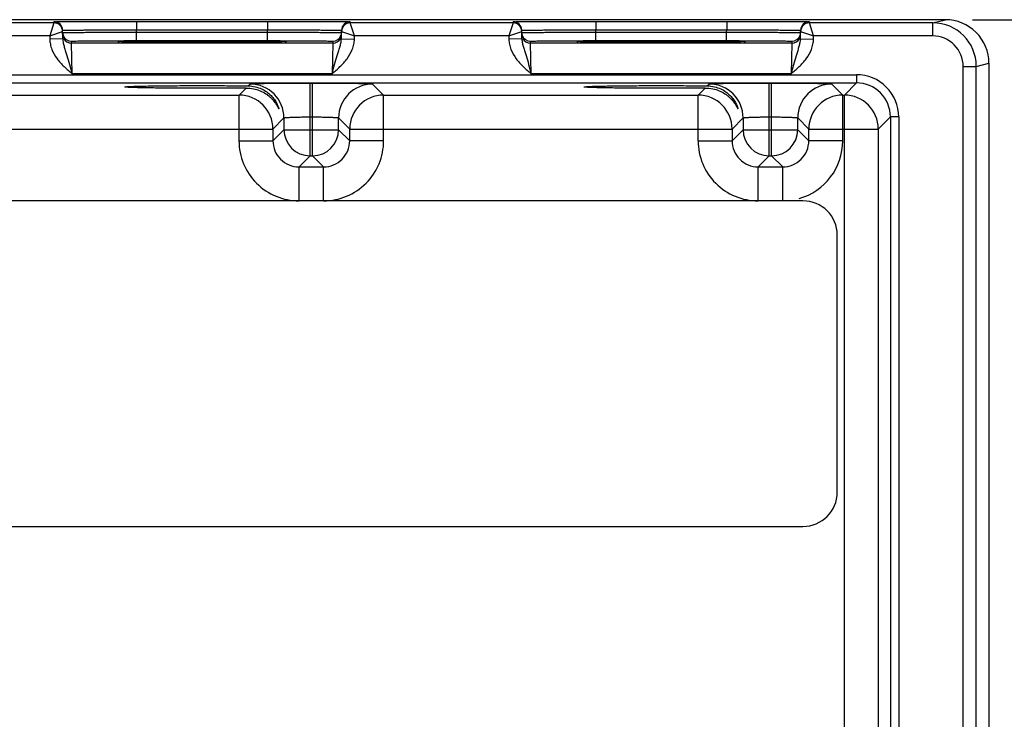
# Model space of a CAD drawing. Header units: inches. Extents: x 0 to 34, y 0 to 22.
# Tile 119 of 133: x 22.1 to 24.4, y 18.1 to 19.7. Entities that reach past the tile are written whole.
import ezdxf

# ---------------------------------------------------------------- set-up
doc = ezdxf.new("R2010")
doc.units = ezdxf.units.IN
doc.header["$LTSCALE"] = 1.87
doc.header["$MEASUREMENT"] = 0
doc.layers.get('0').update_dxf_attribs({"linetype": 'CONTINUOUS'})
doc.layers.add('DIMENSIONS', color=7, linetype='CONTINUOUS')
doc.styles.get("Standard").update_dxf_attribs({"font": 'txt', "width": 0.8})
doc.dimstyles.new('DIMSTYLE_2', dxfattribs={"dimtxt": 0.125, "dimasz": 0.18, "dimexe": 0.125, "dimexo": 0.0625, "dimgap": 0.0625, "dimtad": 0, "dimtih": 1, "dimtoh": 1, "dimzin": 4, "dimdsep": 46, "dimtxsty": 'STANDARD', "dimblk": '_FILLED', "dimblk1": '_FILLED', "dimblk2": '_FILLED', "dimcen": 0.09, "dimadec": 0, "dimazin": 0, "dimtp": 0.01, "dimtm": 0.01, "dimtfac": 1, "dimtofl": 0, "dimtmove": 0, "dimatfit": 3, "dimldrblk": '_FILLED', "dimfxl": 1, "dimtolj": 1, "dimtzin": 4, "dimarcsym": 0})

# ---------------------------------------------------------------- blocks, each defined once
blk = doc.blocks.new('_FILLED')
at = {"color": 0, "linetype": 'BYBLOCK'}
blk.add_solid([(0, 0), (-1, 0.174), (-1, -0.174)], dxfattribs=at)
blk = doc.blocks.new('*D3')
at = {"layer": 'DIMENSIONS', "color": 2, "linetype": 'CONTINUOUS'}
for p, q in [((24.3053, 19.7475), (25.2178, 19.7475)), ((25.0928, 19.7475), (25.0928, 18.2318)), ((25.0928, 16.2785), (25.0928, 17.9818)), ((24.3053, 16.2785), (25.2178, 16.2785))]:
    blk.add_line(p, q, dxfattribs=at)
at = {"layer": 'DIMENSIONS', "color": 2, "linetype": 'CONTINUOUS', "xscale": 0.18, "yscale": 0.18, "zscale": 0.18}
for p, rotation in [((25.0928, 19.7475), 90), ((25.0928, 16.2785), 270)]:
    blk.add_blockref('_FILLED', p, dxfattribs=dict(at, rotation=rotation))
at = {"layer": 'DIMENSIONS', "color": 2, "linetype": 'CONTINUOUS', "insert": (25.0928, 18.1693), "char_height": 0.125, "width": 1.125, "attachment_point": 2, "line_spacing_factor": 0.9}
blk.add_mtext('3.47{\\Ftxt.shx;\\W1.000000;\\H0.125000; }[88.1]', dxfattribs=at)

msp = doc.modelspace()

# ---------------------------------------------------------------- linework, layer by layer
at = {"color": 7, "linetype": 'CONTINUOUS'}
for p, q in [((24.2428, 19.7475), (15.42, 19.7475)), ((22.1944, 19.7403), (21.8202, 19.7403)), ((22.1944, 19.7403), (22.1846, 19.7103)), ((22.1944, 19.7403), (22.1944, 19.7428)), ((22.3843, 19.7436), (22.6853, 19.7436)), ((22.3843, 19.7436), (22.3843, 19.724)), ((22.6853, 19.7436), (22.6853, 19.724)), ((22.8752, 19.7428), (22.8752, 19.7403)), ((23.2494, 19.7403), (22.8752, 19.7403)), ((22.885, 19.7103), (22.8752, 19.7403)), ((23.2494, 19.7403), (23.2396, 19.7103)), ((23.2494, 19.7403), (23.2494, 19.7428)), ((23.4393, 19.7436), (23.7403, 19.7436)), ((23.4393, 19.7436), (23.4393, 19.724)), ((23.7403, 19.7436), (23.7403, 19.724)), ((23.9302, 19.7428), (23.9302, 19.7403)), ((24.2138, 19.7403), (23.9302, 19.7403)), ((23.94, 19.7103), (23.9302, 19.7403)), ((24.2138, 19.7403), (24.2428, 19.7475)), ((24.2138, 19.7103), (24.2138, 19.7403)), ((22.1846, 19.7103), (21.83, 19.7103)), ((22.1846, 19.7103), (22.2144, 19.7207)), ((22.1846, 19.7103), (22.1847, 19.7031)), ((22.2147, 19.7037), (22.2144, 19.7232)), ((22.3843, 19.724), (22.6853, 19.724)), ((22.3844, 19.719), (22.3843, 19.724)), ((22.3844, 19.719), (22.6852, 19.719)), ((22.3844, 19.6994), (22.3844, 19.719)), ((22.6852, 19.719), (22.6853, 19.724)), ((22.6852, 19.6994), (22.6852, 19.719)), ((22.8549, 19.7037), (22.8552, 19.7232)), ((22.8552, 19.7207), (22.885, 19.7103)), ((22.8849, 19.7031), (22.885, 19.7103)), ((23.2396, 19.7103), (22.885, 19.7103)), ((23.2396, 19.7103), (23.2694, 19.7207)), ((23.2396, 19.7103), (23.2397, 19.7031)), ((23.2697, 19.7037), (23.2694, 19.7232)), ((23.4393, 19.724), (23.7403, 19.724)), ((23.4394, 19.719), (23.4393, 19.724)), ((23.4394, 19.719), (23.7402, 19.719)), ((23.4394, 19.6994), (23.4394, 19.719)), ((23.7402, 19.719), (23.7403, 19.724)), ((23.7402, 19.6994), (23.7402, 19.719)), ((23.9099, 19.7037), (23.9102, 19.7232)), ((23.9102, 19.7207), (23.94, 19.7103)), ((23.9399, 19.7031), (23.94, 19.7103)), ((24.2138, 19.7103), (23.94, 19.7103)), ((22.2147, 19.7037), (22.1847, 19.7031)), ((22.2346, 19.6934), (22.2345, 19.6981)), ((22.835, 19.6934), (22.2346, 19.6934)), ((22.2361, 19.6234), (22.2346, 19.6934)), ((22.3411, 19.6975), (22.3441, 19.6978)), ((22.3441, 19.6972), (22.3411, 19.6975)), ((22.3556, 19.6969), (22.3441, 19.6972)), ((22.3457, 19.6972), (22.3449, 19.6972)), ((22.3467, 19.6971), (22.3457, 19.6972)), ((22.3485, 19.6971), (22.3467, 19.6971)), ((22.3507, 19.697), (22.3485, 19.6971)), ((22.3552, 19.6969), (22.3507, 19.697)), ((22.3622, 19.6968), (22.3552, 19.6969)), ((22.3729, 19.6966), (22.3622, 19.6968)), ((22.3869, 19.6964), (22.3729, 19.6966)), ((22.3844, 19.6994), (22.6852, 19.6994)), ((22.4017, 19.6963), (22.3869, 19.6964)), ((22.4195, 19.6962), (22.4017, 19.6963)), ((22.4404, 19.696), (22.4195, 19.6962)), ((22.4645, 19.6959), (22.4404, 19.696)), ((22.4917, 19.6959), (22.4645, 19.6959)), ((22.5169, 19.6958), (22.4917, 19.6959)), ((22.5455, 19.6958), (22.5169, 19.6958)), ((22.5751, 19.6959), (22.5455, 19.6958)), ((22.6012, 19.6959), (22.5751, 19.6959)), ((22.6242, 19.696), (22.6012, 19.6959)), ((22.6442, 19.6961), (22.6242, 19.696)), ((22.6644, 19.6963), (22.6442, 19.6961)), ((22.6802, 19.6964), (22.6644, 19.6963)), ((22.6945, 19.6966), (22.6802, 19.6964)), ((22.7056, 19.6967), (22.6945, 19.6966)), ((22.713, 19.6969), (22.7056, 19.6967)), ((22.7179, 19.697), (22.713, 19.6969)), ((22.7254, 19.6972), (22.7141, 19.6969)), ((22.721, 19.6971), (22.7179, 19.697)), ((22.7229, 19.6971), (22.721, 19.6971)), ((22.724, 19.6972), (22.7229, 19.6971)), ((22.7248, 19.6972), (22.724, 19.6972)), ((22.7255, 19.6972), (22.7248, 19.6972)), ((22.7285, 19.6975), (22.7254, 19.6972)), ((22.7255, 19.6978), (22.7285, 19.6975)), ((22.835, 19.6934), (22.8335, 19.6234)), ((22.8351, 19.6981), (22.835, 19.6934)), ((22.8549, 19.7037), (22.8849, 19.7031)), ((23.2697, 19.7037), (23.2397, 19.7031)), ((23.2896, 19.6934), (23.2895, 19.6981)), ((23.89, 19.6934), (23.2896, 19.6934)), ((23.2911, 19.6234), (23.2896, 19.6934)), ((23.3961, 19.6975), (23.3991, 19.6978)), ((23.3991, 19.6972), (23.3961, 19.6975)), ((23.4106, 19.6969), (23.3991, 19.6972)), ((23.4003, 19.6972), (23.3995, 19.6972)), ((23.4012, 19.6971), (23.4003, 19.6972)), ((23.4023, 19.6971), (23.4012, 19.6971)), ((23.4042, 19.697), (23.4023, 19.6971)), ((23.4057, 19.697), (23.4042, 19.697)), ((23.4102, 19.6969), (23.4057, 19.697)), ((23.4172, 19.6968), (23.4102, 19.6969)), ((23.4279, 19.6966), (23.4172, 19.6968)), ((23.4419, 19.6964), (23.4279, 19.6966)), ((23.4394, 19.6994), (23.7402, 19.6994)), ((23.4567, 19.6963), (23.4419, 19.6964)), ((23.4745, 19.6962), (23.4567, 19.6963)), ((23.4954, 19.696), (23.4745, 19.6962)), ((23.5195, 19.6959), (23.4954, 19.696)), ((23.5467, 19.6959), (23.5195, 19.6959)), ((23.5719, 19.6958), (23.5467, 19.6959)), ((23.6005, 19.6958), (23.5719, 19.6958)), ((23.6301, 19.6959), (23.6005, 19.6958)), ((23.6562, 19.6959), (23.6301, 19.6959)), ((23.6792, 19.696), (23.6562, 19.6959)), ((23.6992, 19.6961), (23.6792, 19.696)), ((23.7194, 19.6963), (23.6992, 19.6961)), ((23.7352, 19.6964), (23.7194, 19.6963)), ((23.7495, 19.6966), (23.7352, 19.6964)), ((23.7606, 19.6967), (23.7495, 19.6966)), ((23.768, 19.6969), (23.7606, 19.6967)), ((23.7729, 19.697), (23.768, 19.6969)), ((23.7804, 19.6972), (23.7691, 19.6969)), ((23.776, 19.6971), (23.7729, 19.697)), ((23.7779, 19.6971), (23.776, 19.6971)), ((23.779, 19.6972), (23.7779, 19.6971)), ((23.7798, 19.6972), (23.779, 19.6972)), ((23.7805, 19.6972), (23.7798, 19.6972)), ((23.7835, 19.6975), (23.7804, 19.6972)), ((23.7805, 19.6978), (23.7835, 19.6975)), ((23.89, 19.6934), (23.8885, 19.6234)), ((23.8901, 19.6981), (23.89, 19.6934)), ((23.9099, 19.7037), (23.9399, 19.7031)), ((24.2838, 19.6403), (24.3138, 19.6403)), ((24.2838, 16.3858), (24.2838, 19.6403)), ((24.3138, 19.6403), (24.3428, 19.6475)), ((24.3138, 16.3858), (24.3138, 19.6403)), ((24.3428, 19.6476), (24.3428, 16.3785)), ((15.6883, 19.6212), (24.0385, 19.6212)), ((22.8335, 19.6234), (22.2361, 19.6234)), ((23.8885, 19.6234), (23.2911, 19.6234)), ((24.0385, 19.6212), (24.0385, 19.6022)), ((15.6883, 19.6022), (24.0385, 19.6022)), ((22.6408, 19.5955), (22.6451, 19.5998)), ((22.783, 19.6021), (22.7886, 19.6021)), ((22.783, 19.4348), (22.783, 19.6021)), ((22.7886, 19.4348), (22.7886, 19.6021)), ((22.9266, 19.5998), (22.9519, 19.5744)), ((23.6958, 19.5955), (23.7001, 19.5998)), ((23.838, 19.6021), (23.8436, 19.6021)), ((23.838, 19.4348), (23.838, 19.6021)), ((23.8436, 19.4348), (23.8436, 19.6021)), ((23.9816, 19.5998), (24.0069, 19.5744)), ((24.0385, 19.6022), (24.0107, 19.5744)), ((21.8969, 19.5744), (22.6197, 19.5744)), ((22.6197, 19.5744), (22.6358, 19.5905)), ((22.6197, 19.4694), (22.6197, 19.5744)), ((22.9519, 19.5744), (23.6747, 19.5744)), ((22.9519, 19.4694), (22.9519, 19.5744)), ((23.6747, 19.5744), (23.6908, 19.5905)), ((23.6747, 19.4694), (23.6747, 19.5744)), ((24.0069, 19.5744), (24.0107, 19.5744)), ((24.0069, 19.4694), (24.0069, 19.5744)), ((24.0107, 16.4517), (24.0107, 19.5744)), ((22.723, 19.5218), (22.6977, 19.4964)), ((22.723, 19.5218), (22.723, 19.4948)), ((22.783, 19.5242), (22.7886, 19.5242)), ((22.8486, 19.5218), (22.874, 19.4964)), ((22.8486, 19.4948), (22.8486, 19.5218)), ((23.778, 19.5218), (23.7527, 19.4964)), ((23.778, 19.5218), (23.778, 19.4948)), ((23.838, 19.5242), (23.8436, 19.5242)), ((23.9036, 19.5218), (23.929, 19.4964)), ((23.9036, 19.4948), (23.9036, 19.5218)), ((24.1165, 19.5242), (24.0887, 19.4964)), ((24.1355, 19.5242), (24.1165, 19.5242)), ((24.1165, 19.5242), (24.1165, 16.5018)), ((24.1355, 19.5242), (24.1355, 16.5018)), ((21.819, 19.4964), (22.6977, 19.4964)), ((22.6977, 19.4964), (22.6977, 19.4694)), ((22.723, 19.4948), (22.6977, 19.4694)), ((22.723, 19.4948), (22.8486, 19.4948)), ((22.8486, 19.4948), (22.874, 19.4694)), ((22.874, 19.4964), (23.7527, 19.4964)), ((22.874, 19.4694), (22.874, 19.4964)), ((23.7527, 19.4964), (23.7527, 19.4694)), ((23.778, 19.4948), (23.7527, 19.4694)), ((23.778, 19.4948), (23.9036, 19.4948)), ((23.9036, 19.4948), (23.929, 19.4694)), ((23.929, 19.4964), (24.0887, 19.4964)), ((23.929, 19.4694), (23.929, 19.4964)), ((24.0887, 19.4964), (24.0887, 16.5297)), ((22.6197, 19.4694), (22.6977, 19.4694)), ((22.9519, 19.4694), (22.874, 19.4694)), ((23.6747, 19.4694), (23.7527, 19.4694)), ((24.0069, 19.4694), (23.929, 19.4694)), ((22.783, 19.4348), (22.7577, 19.4094)), ((22.783, 19.4348), (22.7886, 19.4348)), ((22.7886, 19.4348), (22.814, 19.4094)), ((23.838, 19.4348), (23.8127, 19.4094)), ((23.838, 19.4348), (23.8436, 19.4348)), ((23.8436, 19.4348), (23.869, 19.4094)), ((22.7577, 19.4094), (22.814, 19.4094)), ((22.7577, 19.3314), (22.7577, 19.4094)), ((22.814, 19.3314), (22.814, 19.4094)), ((23.8127, 19.4094), (23.869, 19.4094)), ((23.8127, 19.3314), (23.8127, 19.4094)), ((23.869, 19.3314), (23.869, 19.4094)), ((23.9156, 19.3314), (15.8054, 19.3314)), ((23.9944, 18.6621), (23.9944, 19.2527)), ((15.8054, 18.5834), (23.9156, 18.5834))]:
    msp.add_line(p, q, dxfattribs=at)
for points in [[(22.3449, 19.6972), (22.3442, 19.6972), (22.3439, 19.6973), (22.3437, 19.6973), (22.3435, 19.6973), (22.3434, 19.6973), (22.3433, 19.6973)], [(22.7263, 19.6973), (22.7263, 19.6973), (22.7262, 19.6973), (22.726, 19.6973), (22.7258, 19.6973), (22.7255, 19.6972)], [(23.3995, 19.6972), (23.3989, 19.6973), (23.3987, 19.6973), (23.3985, 19.6973), (23.3984, 19.6973), (23.3983, 19.6973)], [(23.7813, 19.6973), (23.7813, 19.6973), (23.7812, 19.6973), (23.781, 19.6973), (23.7808, 19.6973), (23.7805, 19.6972)]]:
    msp.add_lwpolyline(points, dxfattribs=at)
for centre, radius, start, end in [((22.1944, 19.7228), 0.02, 1.0003, 90.0003), ((22.1944, 19.7203), 0.02, 1.0003, 90.0003), ((22.8752, 19.7228), 0.02, 89.9997, 178.9997), ((22.8752, 19.7203), 0.02, 89.9997, 178.9997), ((23.2494, 19.7228), 0.02, 1.0003, 90.0003), ((23.2494, 19.7203), 0.02, 1.0003, 90.0003), ((23.9302, 19.7228), 0.02, 89.9997, 178.9997), ((23.9302, 19.7203), 0.02, 89.9997, 178.9997), ((24.2138, 19.6403), 0.1, 0.0028, 90.0014), ((24.2428, 19.6475), 0.1, 359.9992, 90.0098), ((22.1944, 19.7203), 0.02, 1.0074, 8.1804), ((22.2346, 19.7181), 0.0201, 181.0528, 198.7479), ((22.2345, 19.7181), 0.02, 198.8014, 270.0007), ((22.8351, 19.7181), 0.02, 269.9993, 341.1986), ((22.835, 19.7181), 0.0201, 341.2521, 358.9472), ((22.8752, 19.7203), 0.02, 171.8201, 178.9927), ((23.2494, 19.7203), 0.02, 1.0074, 8.1804), ((23.2896, 19.7181), 0.0201, 181.0528, 198.7479), ((23.2895, 19.7181), 0.02, 198.8014, 270.0007), ((23.8901, 19.7181), 0.02, 269.9993, 341.1986), ((23.89, 19.7181), 0.0201, 341.2521, 358.9472), ((23.9302, 19.7203), 0.02, 171.8201, 178.9927), ((24.2138, 19.6403), 0.07, 0.0037, 90.0053), ((22.2346, 19.7134), 0.02, 206.4231, 270.0003), ((22.835, 19.7134), 0.02, 269.9997, 333.5767), ((23.2896, 19.7134), 0.02, 206.4231, 270.0003), ((23.89, 19.7134), 0.02, 269.9997, 333.5767), ((24.0385, 19.5242), 0.097, 359.9966, 90.0034), ((22.645, 19.5218), 0.078, 0.0209, 89.9791), ((22.9266, 19.5218), 0.078, 90.0209, 179.9791), ((23.7, 19.5218), 0.078, 0.0209, 89.9791), ((23.9816, 19.5218), 0.078, 90.0209, 179.9791), ((24.0385, 19.5242), 0.078, 359.9901, 90.0099), ((22.6197, 19.4964), 0.078, 0.0209, 89.9791), ((22.952, 19.4964), 0.078, 90.0209, 179.9791), ((23.6747, 19.4964), 0.078, 0.0209, 89.9791), ((24.007, 19.4964), 0.078, 90.0209, 179.9791), ((24.0107, 19.4964), 0.078, 0.0209, 89.9791), ((22.783, 19.4948), 0.06, 180.021, 269.979), ((22.7886, 19.4948), 0.06, 270.021, 359.979), ((23.838, 19.4948), 0.06, 180.021, 269.979), ((23.8436, 19.4948), 0.06, 270.021, 359.979), ((22.7576, 19.4694), 0.138, 179.9966, 270.0034), ((22.7576, 19.4694), 0.06, 179.9645, 270.0357), ((22.814, 19.4694), 0.138, 269.9966, 0.0034), ((22.814, 19.4694), 0.06, 269.9656, 0.0346), ((23.8126, 19.4694), 0.138, 179.9966, 270.0034), ((23.8126, 19.4694), 0.06, 179.9645, 270.0357), ((23.869, 19.4694), 0.06, 269.9656, 0.0346), ((23.869, 19.4694), 0.138, 285.8295, 0.0039), ((23.9156, 19.2527), 0.0787, 0, 90), ((23.9156, 18.6621), 0.0787, 270, 360)]:
    msp.add_arc(centre, radius, start, end, dxfattribs=at)
for points, knots in [([(22.1944, 19.7428), (22.1944, 19.7428), (22.1945, 19.7428), (22.1946, 19.7429), (22.1949, 19.7429), (22.1953, 19.7429), (22.1959, 19.7429), (22.1968, 19.7429), (22.1982, 19.743), (22.2002, 19.743), (22.2027, 19.7431), (22.2056, 19.7431), (22.209, 19.7431), (22.2128, 19.7432), (22.2186, 19.7432), (22.2269, 19.7433), (22.238, 19.7433), (22.2504, 19.7434), (22.2642, 19.7435), (22.2791, 19.7435), (22.2951, 19.7435), (22.3179, 19.7436), (22.3478, 19.7436), (22.372, 19.7436), (22.3843, 19.7436)], [0, 0, 0, 0, 0.000318, 0.001226, 0.002732, 0.004837, 0.007542, 0.010844, 0.019232, 0.029982, 0.043068, 0.058459, 0.076118, 0.096003, 0.118066, 0.168509, 0.226962, 0.292862, 0.365575, 0.444399, 0.528576, 0.617294, 0.804899, 1, 1, 1, 1]), ([(22.6853, 19.7436), (22.6976, 19.7436), (22.7218, 19.7436), (22.7517, 19.7436), (22.7745, 19.7435), (22.7905, 19.7435), (22.8054, 19.7435), (22.8192, 19.7434), (22.8316, 19.7433), (22.8427, 19.7433), (22.851, 19.7432), (22.8568, 19.7432), (22.8606, 19.7431), (22.864, 19.7431), (22.8669, 19.7431), (22.8694, 19.743), (22.8714, 19.743), (22.8728, 19.7429), (22.8737, 19.7429), (22.8743, 19.7429), (22.8746, 19.7429), (22.875, 19.7429), (22.8751, 19.7428), (22.8752, 19.7428), (22.8752, 19.7428)], [0, 0, 0, 0, 0.195101, 0.382706, 0.471424, 0.555601, 0.634425, 0.707138, 0.773038, 0.831491, 0.881934, 0.903997, 0.923882, 0.941541, 0.956932, 0.970019, 0.980768, 0.989156, 0.992458, 0.995163, 0.997268, 0.998775, 0.999682, 1, 1, 1, 1]), ([(23.2494, 19.7428), (23.2494, 19.7428), (23.2495, 19.7428), (23.2496, 19.7429), (23.2499, 19.7429), (23.2503, 19.7429), (23.2509, 19.7429), (23.2518, 19.7429), (23.2532, 19.743), (23.2552, 19.743), (23.2577, 19.7431), (23.2606, 19.7431), (23.264, 19.7431), (23.2678, 19.7432), (23.2736, 19.7432), (23.2819, 19.7433), (23.293, 19.7433), (23.3054, 19.7434), (23.3192, 19.7435), (23.3341, 19.7435), (23.3501, 19.7435), (23.3729, 19.7436), (23.4028, 19.7436), (23.427, 19.7436), (23.4393, 19.7436)], [0, 0, 0, 0, 0.000318, 0.001226, 0.002732, 0.004837, 0.007542, 0.010844, 0.019232, 0.029982, 0.043068, 0.058459, 0.076118, 0.096003, 0.118066, 0.168509, 0.226962, 0.292862, 0.365575, 0.444399, 0.528576, 0.617294, 0.804899, 1, 1, 1, 1]), ([(23.7403, 19.7436), (23.7526, 19.7436), (23.7768, 19.7436), (23.8067, 19.7436), (23.8295, 19.7435), (23.8455, 19.7435), (23.8604, 19.7435), (23.8742, 19.7434), (23.8866, 19.7433), (23.8977, 19.7433), (23.906, 19.7432), (23.9118, 19.7432), (23.9156, 19.7431), (23.919, 19.7431), (23.9219, 19.7431), (23.9244, 19.743), (23.9264, 19.743), (23.9278, 19.7429), (23.9287, 19.7429), (23.9293, 19.7429), (23.9296, 19.7429), (23.93, 19.7429), (23.9301, 19.7428), (23.9302, 19.7428), (23.9302, 19.7428)], [0, 0, 0, 0, 0.195101, 0.382706, 0.471424, 0.555601, 0.634425, 0.707138, 0.773038, 0.831491, 0.881934, 0.903997, 0.923882, 0.941541, 0.956932, 0.970019, 0.980768, 0.989156, 0.992458, 0.995163, 0.997268, 0.998775, 0.999682, 1, 1, 1, 1]), ([(22.2144, 19.7232), (22.2144, 19.7232), (22.2145, 19.7232), (22.2146, 19.7232), (22.2149, 19.7233), (22.2152, 19.7233), (22.2157, 19.7233), (22.2165, 19.7233), (22.2178, 19.7234), (22.2196, 19.7234), (22.2218, 19.7235), (22.2244, 19.7235), (22.2274, 19.7236), (22.2308, 19.7236), (22.2361, 19.7237), (22.2435, 19.7238), (22.2534, 19.7238), (22.2645, 19.7239), (22.2769, 19.7239), (22.2902, 19.724), (22.3045, 19.724), (22.3249, 19.724), (22.3516, 19.724), (22.3733, 19.724), (22.3843, 19.724)], [0, 0, 0, 0, 0.000343, 0.001258, 0.002769, 0.004877, 0.007583, 0.010885, 0.019274, 0.030023, 0.043108, 0.058497, 0.076155, 0.096037, 0.118099, 0.168538, 0.226986, 0.292883, 0.365592, 0.444414, 0.528588, 0.617304, 0.804905, 1, 1, 1, 1]), ([(22.2145, 19.7177), (22.2145, 19.7177), (22.2146, 19.7177), (22.2147, 19.7178), (22.215, 19.7178), (22.2153, 19.7178), (22.2158, 19.7178), (22.2166, 19.7179), (22.2179, 19.7179), (22.2197, 19.718), (22.2219, 19.718), (22.2245, 19.7181), (22.2275, 19.7181), (22.2309, 19.7182), (22.2361, 19.7182), (22.2436, 19.7183), (22.2535, 19.7184), (22.2646, 19.7185), (22.2769, 19.7186), (22.2903, 19.7187), (22.3046, 19.7187), (22.325, 19.7188), (22.3517, 19.7189), (22.3734, 19.719), (22.3844, 19.719)], [0, 0, 0, 0, 0.00033, 0.001241, 0.002749, 0.004856, 0.007562, 0.010864, 0.019252, 0.030002, 0.043087, 0.058478, 0.076136, 0.09602, 0.118081, 0.168521, 0.226971, 0.292867, 0.365577, 0.444399, 0.528574, 0.617291, 0.804896, 1, 1, 1, 1]), ([(22.6852, 19.719), (22.6962, 19.719), (22.7179, 19.7189), (22.7446, 19.7188), (22.765, 19.7187), (22.7793, 19.7187), (22.7926, 19.7186), (22.805, 19.7185), (22.8161, 19.7184), (22.826, 19.7183), (22.8335, 19.7182), (22.8387, 19.7182), (22.8421, 19.7181), (22.8451, 19.7181), (22.8477, 19.718), (22.8499, 19.718), (22.8517, 19.7179), (22.853, 19.7179), (22.8538, 19.7178), (22.8543, 19.7178), (22.8546, 19.7178), (22.8549, 19.7178), (22.855, 19.7177), (22.8551, 19.7177), (22.8551, 19.7177)], [0, 0, 0, 0, 0.195104, 0.382709, 0.471426, 0.555601, 0.634423, 0.707132, 0.773029, 0.831478, 0.881918, 0.90398, 0.923864, 0.941522, 0.956912, 0.969998, 0.980748, 0.989136, 0.992438, 0.995144, 0.997251, 0.998759, 0.99967, 1, 1, 1, 1]), ([(22.6853, 19.724), (22.6963, 19.724), (22.718, 19.724), (22.7447, 19.724), (22.7651, 19.724), (22.7794, 19.724), (22.7927, 19.7239), (22.8051, 19.7239), (22.8162, 19.7238), (22.8261, 19.7238), (22.8335, 19.7237), (22.8388, 19.7236), (22.8422, 19.7236), (22.8452, 19.7235), (22.8478, 19.7235), (22.85, 19.7234), (22.8518, 19.7234), (22.8531, 19.7233), (22.8539, 19.7233), (22.8544, 19.7233), (22.8547, 19.7233), (22.855, 19.7232), (22.8551, 19.7232), (22.8552, 19.7232), (22.8552, 19.7232)], [0, 0, 0, 0, 0.195095, 0.382696, 0.471411, 0.555586, 0.634408, 0.707117, 0.773013, 0.831462, 0.881901, 0.903962, 0.923845, 0.941503, 0.956892, 0.969977, 0.980726, 0.989114, 0.992417, 0.995123, 0.997231, 0.998742, 0.999657, 1, 1, 1, 1]), ([(23.2694, 19.7232), (23.2694, 19.7232), (23.2695, 19.7232), (23.2696, 19.7232), (23.2699, 19.7233), (23.2702, 19.7233), (23.2707, 19.7233), (23.2715, 19.7233), (23.2728, 19.7234), (23.2746, 19.7234), (23.2768, 19.7235), (23.2794, 19.7235), (23.2824, 19.7236), (23.2858, 19.7236), (23.2911, 19.7237), (23.2985, 19.7238), (23.3084, 19.7238), (23.3195, 19.7239), (23.3319, 19.7239), (23.3452, 19.724), (23.3595, 19.724), (23.3799, 19.724), (23.4066, 19.724), (23.4283, 19.724), (23.4393, 19.724)], [0, 0, 0, 0, 0.000343, 0.001258, 0.002769, 0.004877, 0.007583, 0.010885, 0.019274, 0.030023, 0.043108, 0.058497, 0.076155, 0.096037, 0.118099, 0.168538, 0.226986, 0.292883, 0.365592, 0.444414, 0.528588, 0.617304, 0.804905, 1, 1, 1, 1]), ([(23.2695, 19.7177), (23.2695, 19.7177), (23.2696, 19.7177), (23.2697, 19.7178), (23.27, 19.7178), (23.2703, 19.7178), (23.2708, 19.7178), (23.2716, 19.7179), (23.2729, 19.7179), (23.2747, 19.718), (23.2769, 19.718), (23.2795, 19.7181), (23.2825, 19.7181), (23.2859, 19.7182), (23.2911, 19.7182), (23.2986, 19.7183), (23.3085, 19.7184), (23.3196, 19.7185), (23.3319, 19.7186), (23.3453, 19.7187), (23.3596, 19.7187), (23.38, 19.7188), (23.4067, 19.7189), (23.4284, 19.719), (23.4394, 19.719)], [0, 0, 0, 0, 0.00033, 0.001241, 0.002749, 0.004856, 0.007562, 0.010864, 0.019252, 0.030002, 0.043087, 0.058478, 0.076136, 0.09602, 0.118081, 0.168521, 0.226971, 0.292867, 0.365577, 0.444399, 0.528574, 0.617291, 0.804896, 1, 1, 1, 1]), ([(23.7402, 19.719), (23.7512, 19.719), (23.7729, 19.7189), (23.7996, 19.7188), (23.82, 19.7187), (23.8343, 19.7187), (23.8476, 19.7186), (23.86, 19.7185), (23.8711, 19.7184), (23.881, 19.7183), (23.8885, 19.7182), (23.8937, 19.7182), (23.8971, 19.7181), (23.9001, 19.7181), (23.9027, 19.718), (23.9049, 19.718), (23.9067, 19.7179), (23.908, 19.7179), (23.9088, 19.7178), (23.9093, 19.7178), (23.9096, 19.7178), (23.9099, 19.7178), (23.91, 19.7177), (23.9101, 19.7177), (23.9101, 19.7177)], [0, 0, 0, 0, 0.195104, 0.382709, 0.471426, 0.555601, 0.634423, 0.707132, 0.773029, 0.831478, 0.881918, 0.90398, 0.923864, 0.941522, 0.956912, 0.969998, 0.980748, 0.989136, 0.992438, 0.995144, 0.997251, 0.998759, 0.99967, 1, 1, 1, 1]), ([(23.7403, 19.724), (23.7513, 19.724), (23.773, 19.724), (23.7997, 19.724), (23.8201, 19.724), (23.8344, 19.724), (23.8477, 19.7239), (23.8601, 19.7239), (23.8712, 19.7238), (23.8811, 19.7238), (23.8885, 19.7237), (23.8938, 19.7236), (23.8972, 19.7236), (23.9002, 19.7235), (23.9028, 19.7235), (23.905, 19.7234), (23.9068, 19.7234), (23.9081, 19.7233), (23.9089, 19.7233), (23.9094, 19.7233), (23.9097, 19.7233), (23.91, 19.7232), (23.9101, 19.7232), (23.9102, 19.7232), (23.9102, 19.7232)], [0, 0, 0, 0, 0.195095, 0.382696, 0.471411, 0.555586, 0.634408, 0.707117, 0.773013, 0.831462, 0.881901, 0.903962, 0.923845, 0.941503, 0.956892, 0.969977, 0.980726, 0.989114, 0.992417, 0.995123, 0.997231, 0.998742, 0.999657, 1, 1, 1, 1]), ([(22.1847, 19.7031), (22.1848, 19.6991), (22.1858, 19.6909), (22.1905, 19.6752), (22.2009, 19.6574), (22.2176, 19.6394), (22.23, 19.6287), (22.2361, 19.6234)], [0, 0, 0, 0, 0.125018, 0.250068, 0.499708, 0.749755, 1, 1, 1, 1]), ([(22.2147, 19.7037), (22.2148, 19.7003), (22.2157, 19.6937), (22.2182, 19.6842), (22.2211, 19.6747), (22.2253, 19.6616), (22.2304, 19.6445), (22.2342, 19.6305), (22.2361, 19.6234)], [0, 0, 0, 0, 0.120104, 0.238268, 0.357052, 0.478569, 0.733305, 1, 1, 1, 1]), ([(22.2345, 19.6981), (22.2345, 19.6981), (22.2346, 19.6981), (22.2347, 19.6981), (22.2349, 19.6982), (22.2354, 19.6982), (22.2362, 19.6983), (22.2375, 19.6983), (22.2391, 19.6984), (22.241, 19.6984), (22.2433, 19.6985), (22.2471, 19.6986), (22.2526, 19.6987), (22.2601, 19.6988), (22.2689, 19.6989), (22.2787, 19.699), (22.2896, 19.6991), (22.3014, 19.6992), (22.314, 19.6992), (22.332, 19.6993), (22.3555, 19.6994), (22.3747, 19.6994), (22.3844, 19.6994)], [0, 0, 0, 0, 0.000367, 0.001291, 0.002806, 0.004918, 0.010931, 0.019321, 0.030071, 0.043156, 0.058545, 0.076201, 0.118142, 0.168576, 0.22702, 0.29291, 0.365614, 0.444431, 0.5286, 0.617312, 0.804907, 1, 1, 1, 1]), ([(22.3441, 19.6978), (22.3471, 19.698), (22.3548, 19.6982), (22.369, 19.6984), (22.3882, 19.6986), (22.4118, 19.6988), (22.4392, 19.699), (22.4806, 19.6992), (22.5348, 19.6992), (22.589, 19.6992), (22.6304, 19.699), (22.6578, 19.6988), (22.6814, 19.6986), (22.7006, 19.6984), (22.7148, 19.6982), (22.7225, 19.698), (22.7255, 19.6978)], [0, 0, 0, 0, 0.0232, 0.0608, 0.111657, 0.174242, 0.246665, 0.326737, 0.500006, 0.673274, 0.753345, 0.825766, 0.88835, 0.939205, 0.976802, 1, 1, 1, 1]), ([(22.7141, 19.6969), (22.7044, 19.6967), (22.6806, 19.6964), (22.6397, 19.6961), (22.5896, 19.6959), (22.5349, 19.6958), (22.4801, 19.6959), (22.43, 19.6961), (22.3891, 19.6964), (22.3653, 19.6967), (22.3556, 19.6969)], [0, 0, 0, 0, 0.081295, 0.198871, 0.342544, 0.499869, 0.657212, 0.800938, 0.918598, 1, 1, 1, 1]), ([(22.6852, 19.6994), (22.6949, 19.6994), (22.7141, 19.6994), (22.7376, 19.6993), (22.7556, 19.6992), (22.7682, 19.6992), (22.78, 19.6991), (22.7909, 19.699), (22.8007, 19.6989), (22.8095, 19.6988), (22.817, 19.6987), (22.8225, 19.6986), (22.8262, 19.6985), (22.8286, 19.6984), (22.8305, 19.6984), (22.8321, 19.6983), (22.8334, 19.6983), (22.8342, 19.6982), (22.8347, 19.6982), (22.8349, 19.6981), (22.835, 19.6981), (22.8351, 19.6981), (22.8351, 19.6981)], [0, 0, 0, 0, 0.195093, 0.382688, 0.4714, 0.555569, 0.634386, 0.70709, 0.77298, 0.831424, 0.881858, 0.923799, 0.941455, 0.956844, 0.969929, 0.980679, 0.989069, 0.995082, 0.997194, 0.998709, 0.999633, 1, 1, 1, 1]), ([(22.8335, 19.6234), (22.8354, 19.6305), (22.8392, 19.6445), (22.8443, 19.6616), (22.8485, 19.6747), (22.8514, 19.6842), (22.8539, 19.6937), (22.8548, 19.7003), (22.8549, 19.7037)], [0, 0, 0, 0, 0.266695, 0.521431, 0.642948, 0.761732, 0.879896, 1, 1, 1, 1]), ([(22.8335, 19.6234), (22.8396, 19.6287), (22.852, 19.6394), (22.8687, 19.6574), (22.8791, 19.6752), (22.8838, 19.6909), (22.8848, 19.6991), (22.8849, 19.7031)], [0, 0, 0, 0, 0.250256, 0.500306, 0.74994, 0.874987, 1, 1, 1, 1]), ([(23.2397, 19.7031), (23.2398, 19.6991), (23.2408, 19.6909), (23.2455, 19.6752), (23.2559, 19.6574), (23.2726, 19.6394), (23.285, 19.6287), (23.2911, 19.6234)], [0, 0, 0, 0, 0.125018, 0.250068, 0.499708, 0.749755, 1, 1, 1, 1]), ([(23.2697, 19.7037), (23.2698, 19.7003), (23.2707, 19.6937), (23.2732, 19.6842), (23.2761, 19.6747), (23.2803, 19.6616), (23.2854, 19.6445), (23.2892, 19.6305), (23.2911, 19.6234)], [0, 0, 0, 0, 0.120104, 0.238268, 0.357052, 0.478569, 0.733305, 1, 1, 1, 1]), ([(23.2895, 19.6981), (23.2895, 19.6981), (23.2896, 19.6981), (23.2897, 19.6981), (23.2899, 19.6982), (23.2904, 19.6982), (23.2912, 19.6983), (23.2925, 19.6983), (23.2941, 19.6984), (23.296, 19.6984), (23.2983, 19.6985), (23.3021, 19.6986), (23.3076, 19.6987), (23.3151, 19.6988), (23.3239, 19.6989), (23.3337, 19.699), (23.3446, 19.6991), (23.3564, 19.6992), (23.369, 19.6992), (23.387, 19.6993), (23.4105, 19.6994), (23.4297, 19.6994), (23.4394, 19.6994)], [0, 0, 0, 0, 0.000367, 0.001291, 0.002806, 0.004918, 0.010931, 0.019321, 0.030071, 0.043156, 0.058545, 0.076201, 0.118142, 0.168576, 0.22702, 0.29291, 0.365614, 0.444431, 0.5286, 0.617312, 0.804907, 1, 1, 1, 1]), ([(23.3991, 19.6978), (23.4021, 19.698), (23.4098, 19.6982), (23.424, 19.6984), (23.4432, 19.6986), (23.4668, 19.6988), (23.4942, 19.699), (23.5356, 19.6992), (23.5898, 19.6992), (23.644, 19.6992), (23.6854, 19.699), (23.7128, 19.6988), (23.7364, 19.6986), (23.7556, 19.6984), (23.7698, 19.6982), (23.7775, 19.698), (23.7805, 19.6978)], [0, 0, 0, 0, 0.0232, 0.0608, 0.111657, 0.174242, 0.246665, 0.326737, 0.500006, 0.673274, 0.753345, 0.825766, 0.88835, 0.939205, 0.976802, 1, 1, 1, 1]), ([(23.7691, 19.6969), (23.7594, 19.6967), (23.7356, 19.6964), (23.6947, 19.6961), (23.6446, 19.6959), (23.5899, 19.6958), (23.5351, 19.6959), (23.485, 19.6961), (23.4441, 19.6964), (23.4203, 19.6967), (23.4106, 19.6969)], [0, 0, 0, 0, 0.081295, 0.198871, 0.342544, 0.499869, 0.657212, 0.800938, 0.918598, 1, 1, 1, 1]), ([(23.7402, 19.6994), (23.7499, 19.6994), (23.7691, 19.6994), (23.7926, 19.6993), (23.8106, 19.6992), (23.8232, 19.6992), (23.835, 19.6991), (23.8459, 19.699), (23.8557, 19.6989), (23.8645, 19.6988), (23.872, 19.6987), (23.8775, 19.6986), (23.8812, 19.6985), (23.8836, 19.6984), (23.8855, 19.6984), (23.8871, 19.6983), (23.8884, 19.6983), (23.8892, 19.6982), (23.8897, 19.6982), (23.8899, 19.6981), (23.89, 19.6981), (23.8901, 19.6981), (23.8901, 19.6981)], [0, 0, 0, 0, 0.195093, 0.382688, 0.4714, 0.555569, 0.634386, 0.70709, 0.77298, 0.831424, 0.881858, 0.923799, 0.941455, 0.956844, 0.969929, 0.980679, 0.989069, 0.995082, 0.997194, 0.998709, 0.999633, 1, 1, 1, 1]), ([(23.8885, 19.6234), (23.8904, 19.6305), (23.8942, 19.6445), (23.8993, 19.6616), (23.9035, 19.6747), (23.9064, 19.6842), (23.9089, 19.6937), (23.9098, 19.7003), (23.9099, 19.7037)], [0, 0, 0, 0, 0.266695, 0.521431, 0.642948, 0.761732, 0.879896, 1, 1, 1, 1]), ([(23.8885, 19.6234), (23.8946, 19.6287), (23.907, 19.6394), (23.9237, 19.6574), (23.9341, 19.6752), (23.9388, 19.6909), (23.9398, 19.6991), (23.9399, 19.7031)], [0, 0, 0, 0, 0.250256, 0.500306, 0.74994, 0.874987, 1, 1, 1, 1]), ([(22.3576, 19.593), (22.3576, 19.5931), (22.3578, 19.5932), (22.3581, 19.5933), (22.3586, 19.5934), (22.3594, 19.5935), (22.3603, 19.5936), (22.362, 19.5937), (22.3646, 19.5939), (22.3683, 19.5941), (22.3729, 19.5943), (22.3782, 19.5945), (22.3842, 19.5947), (22.391, 19.5949), (22.4014, 19.5951), (22.4159, 19.5954), (22.4349, 19.5956), (22.4559, 19.5958), (22.4783, 19.596), (22.5018, 19.5961), (22.526, 19.5961), (22.5581, 19.5961), (22.5964, 19.596), (22.6265, 19.5957), (22.6408, 19.5955)], [0, 0, 0, 0, 0.000527, 0.001708, 0.003612, 0.006247, 0.009612, 0.013706, 0.02406, 0.037276, 0.053316, 0.072106, 0.09354, 0.117502, 0.143877, 0.203414, 0.271045, 0.345417, 0.425153, 0.50873, 0.594532, 0.680934, 0.848958, 1, 1, 1, 1]), ([(22.6408, 19.5955), (22.6463, 19.5955), (22.6569, 19.5941), (22.6714, 19.5891), (22.6835, 19.582), (22.6933, 19.5735), (22.6998, 19.5658), (22.7039, 19.5596), (22.7064, 19.5552), (22.7084, 19.5511), (22.7096, 19.548), (22.7104, 19.5459), (22.7108, 19.5446), (22.711, 19.5438), (22.7111, 19.5433), (22.7111, 19.5431)], [0, 0, 0, 0, 0.177021, 0.338584, 0.48702, 0.624172, 0.750197, 0.808457, 0.862718, 0.91175, 0.953416, 0.970472, 0.984301, 0.994309, 1, 1, 1, 1]), ([(22.6451, 19.5998), (22.6451, 19.5998), (22.6454, 19.5999), (22.646, 19.6), (22.647, 19.6001), (22.6482, 19.6002), (22.6498, 19.6004), (22.6525, 19.6005), (22.6566, 19.6007), (22.6625, 19.6009), (22.6695, 19.6011), (22.6775, 19.6013), (22.6866, 19.6015), (22.6966, 19.6016), (22.7114, 19.6018), (22.7314, 19.602), (22.7567, 19.6021), (22.7741, 19.6021), (22.783, 19.6021)], [0, 0, 0, 0, 0.002193, 0.006647, 0.013412, 0.022485, 0.033853, 0.04749, 0.081447, 0.124043, 0.174882, 0.233486, 0.299305, 0.371722, 0.450054, 0.621468, 0.80711, 1, 1, 1, 1]), ([(22.7886, 19.6021), (22.7975, 19.6021), (22.8149, 19.6021), (22.8402, 19.602), (22.8602, 19.6018), (22.875, 19.6016), (22.885, 19.6015), (22.8941, 19.6013), (22.9021, 19.6011), (22.9091, 19.6009), (22.915, 19.6007), (22.9191, 19.6005), (22.9218, 19.6004), (22.9234, 19.6002), (22.9246, 19.6001), (22.9256, 19.6), (22.9262, 19.5999), (22.9265, 19.5998), (22.9266, 19.5998)], [0, 0, 0, 0, 0.19289, 0.378532, 0.549946, 0.628278, 0.700695, 0.766514, 0.825118, 0.875957, 0.918553, 0.95251, 0.966147, 0.977515, 0.986588, 0.993353, 0.997807, 1, 1, 1, 1]), ([(23.4126, 19.593), (23.4126, 19.5931), (23.4128, 19.5932), (23.4131, 19.5933), (23.4136, 19.5934), (23.4144, 19.5935), (23.4153, 19.5936), (23.417, 19.5937), (23.4196, 19.5939), (23.4233, 19.5941), (23.4279, 19.5943), (23.4332, 19.5945), (23.4392, 19.5947), (23.446, 19.5949), (23.4564, 19.5951), (23.4709, 19.5954), (23.4899, 19.5956), (23.5109, 19.5958), (23.5333, 19.596), (23.5568, 19.5961), (23.581, 19.5961), (23.6131, 19.5961), (23.6514, 19.596), (23.6815, 19.5957), (23.6958, 19.5955)], [0, 0, 0, 0, 0.000527, 0.001708, 0.003612, 0.006247, 0.009612, 0.013706, 0.02406, 0.037276, 0.053316, 0.072106, 0.09354, 0.117502, 0.143877, 0.203414, 0.271045, 0.345417, 0.425153, 0.50873, 0.594532, 0.680934, 0.848958, 1, 1, 1, 1]), ([(23.6958, 19.5955), (23.7013, 19.5955), (23.7119, 19.5941), (23.7264, 19.5891), (23.7385, 19.582), (23.7483, 19.5735), (23.7548, 19.5658), (23.7589, 19.5596), (23.7614, 19.5552), (23.7634, 19.5511), (23.7646, 19.548), (23.7654, 19.5459), (23.7658, 19.5446), (23.766, 19.5438), (23.7661, 19.5433), (23.7661, 19.5431)], [0, 0, 0, 0, 0.177021, 0.338584, 0.48702, 0.624171, 0.750197, 0.808457, 0.862718, 0.91175, 0.953416, 0.970472, 0.984301, 0.994309, 1, 1, 1, 1]), ([(23.7001, 19.5998), (23.7001, 19.5998), (23.7004, 19.5999), (23.701, 19.6), (23.702, 19.6001), (23.7032, 19.6002), (23.7048, 19.6004), (23.7075, 19.6005), (23.7116, 19.6007), (23.7175, 19.6009), (23.7245, 19.6011), (23.7325, 19.6013), (23.7416, 19.6015), (23.7516, 19.6016), (23.7664, 19.6018), (23.7864, 19.602), (23.8117, 19.6021), (23.8291, 19.6021), (23.838, 19.6021)], [0, 0, 0, 0, 0.002193, 0.006647, 0.013412, 0.022485, 0.033853, 0.04749, 0.081447, 0.124043, 0.174882, 0.233486, 0.299305, 0.371722, 0.450054, 0.621468, 0.80711, 1, 1, 1, 1]), ([(23.8436, 19.6021), (23.8525, 19.6021), (23.8699, 19.6021), (23.8952, 19.602), (23.9152, 19.6018), (23.93, 19.6016), (23.94, 19.6015), (23.9491, 19.6013), (23.9571, 19.6011), (23.9641, 19.6009), (23.97, 19.6007), (23.9741, 19.6005), (23.9768, 19.6004), (23.9784, 19.6002), (23.9796, 19.6001), (23.9806, 19.6), (23.9812, 19.5999), (23.9815, 19.5998), (23.9816, 19.5998)], [0, 0, 0, 0, 0.19289, 0.378532, 0.549946, 0.628278, 0.700695, 0.766514, 0.825118, 0.875957, 0.918553, 0.95251, 0.966147, 0.977515, 0.986588, 0.993353, 0.997807, 1, 1, 1, 1]), ([(22.6358, 19.5905), (22.6215, 19.5903), (22.5915, 19.5901), (22.5535, 19.59), (22.5218, 19.59), (22.4981, 19.59), (22.4751, 19.5901), (22.4532, 19.5903), (22.4328, 19.5905), (22.4143, 19.5908), (22.4002, 19.591), (22.3901, 19.5913), (22.3835, 19.5914), (22.3776, 19.5916), (22.3725, 19.5918), (22.3681, 19.592), (22.3644, 19.5922), (22.3619, 19.5924), (22.3603, 19.5925), (22.3593, 19.5926), (22.3586, 19.5927), (22.3581, 19.5928), (22.3578, 19.5929), (22.3576, 19.593), (22.3576, 19.593)], [0, 0, 0, 0, 0.153931, 0.323259, 0.409812, 0.495497, 0.578742, 0.657983, 0.731767, 0.798767, 0.857675, 0.883759, 0.90745, 0.928637, 0.947208, 0.963061, 0.976127, 0.986373, 0.990428, 0.993765, 0.996382, 0.998278, 0.999463, 1, 1, 1, 1]), ([(22.6358, 19.5905), (22.6416, 19.5906), (22.6528, 19.5895), (22.6681, 19.5847), (22.6792, 19.5789), (22.6867, 19.5735), (22.6917, 19.5693), (22.6961, 19.5649), (22.6999, 19.5605), (22.7031, 19.5562), (22.7055, 19.5526), (22.7071, 19.55), (22.7081, 19.5482), (22.709, 19.5466), (22.7096, 19.5454), (22.71, 19.5446), (22.7103, 19.5441), (22.7105, 19.5437), (22.7107, 19.5433), (22.7109, 19.5431), (22.711, 19.543), (22.7111, 19.543), (22.7111, 19.5431), (22.7111, 19.5431)], [0, 0, 0, 0, 0.185644, 0.354785, 0.509185, 0.581463, 0.650539, 0.716309, 0.778465, 0.836445, 0.889279, 0.913273, 0.935257, 0.954818, 0.971455, 0.978498, 0.984587, 0.989645, 0.99361, 0.996429, 0.998081, 0.998798, 1, 1, 1, 1]), ([(23.6908, 19.5905), (23.6765, 19.5903), (23.6465, 19.5901), (23.6085, 19.59), (23.5768, 19.59), (23.5531, 19.59), (23.5301, 19.5901), (23.5082, 19.5903), (23.4878, 19.5905), (23.4693, 19.5908), (23.4552, 19.591), (23.4451, 19.5913), (23.4385, 19.5914), (23.4326, 19.5916), (23.4275, 19.5918), (23.4231, 19.592), (23.4194, 19.5922), (23.4169, 19.5924), (23.4153, 19.5925), (23.4143, 19.5926), (23.4136, 19.5927), (23.4131, 19.5928), (23.4128, 19.5929), (23.4126, 19.593), (23.4126, 19.593)], [0, 0, 0, 0, 0.153931, 0.323259, 0.409812, 0.495497, 0.578742, 0.657983, 0.731767, 0.798767, 0.857675, 0.883759, 0.90745, 0.928637, 0.947208, 0.963061, 0.976127, 0.986373, 0.990428, 0.993765, 0.996382, 0.998278, 0.999463, 1, 1, 1, 1]), ([(23.6908, 19.5905), (23.6966, 19.5906), (23.7078, 19.5895), (23.7231, 19.5847), (23.7342, 19.5789), (23.7417, 19.5735), (23.7467, 19.5693), (23.7511, 19.5649), (23.7549, 19.5605), (23.7581, 19.5562), (23.7605, 19.5526), (23.7621, 19.55), (23.7631, 19.5482), (23.764, 19.5466), (23.7646, 19.5454), (23.765, 19.5446), (23.7653, 19.5441), (23.7655, 19.5437), (23.7657, 19.5433), (23.7659, 19.5431), (23.766, 19.543), (23.7661, 19.543), (23.7661, 19.5431), (23.7661, 19.5431)], [0, 0, 0, 0, 0.185644, 0.354785, 0.509185, 0.581463, 0.650539, 0.716309, 0.778465, 0.836445, 0.889279, 0.913273, 0.935257, 0.954818, 0.971455, 0.978498, 0.984587, 0.989645, 0.99361, 0.996429, 0.998081, 0.998798, 1, 1, 1, 1]), ([(22.723, 19.5218), (22.7231, 19.5218), (22.7232, 19.5219), (22.7236, 19.5221), (22.7245, 19.5223), (22.726, 19.5225), (22.7281, 19.5227), (22.7306, 19.5229), (22.7336, 19.5231), (22.7372, 19.5233), (22.7427, 19.5235), (22.7504, 19.5238), (22.7606, 19.524), (22.7716, 19.5241), (22.7792, 19.5242), (22.783, 19.5242)], [0, 0, 0, 0, 0.0028, 0.007571, 0.023736, 0.048901, 0.082926, 0.125528, 0.176326, 0.234855, 0.300572, 0.451055, 0.622156, 0.807459, 1, 1, 1, 1]), ([(22.7886, 19.5242), (22.7925, 19.5242), (22.8, 19.5241), (22.811, 19.524), (22.8212, 19.5238), (22.829, 19.5235), (22.8345, 19.5233), (22.838, 19.5231), (22.841, 19.5229), (22.8435, 19.5227), (22.8456, 19.5225), (22.8471, 19.5223), (22.848, 19.5221), (22.8484, 19.5219), (22.8486, 19.5218), (22.8486, 19.5218)], [0, 0, 0, 0, 0.192541, 0.377844, 0.548945, 0.699428, 0.765145, 0.823674, 0.874472, 0.917074, 0.951099, 0.976264, 0.992429, 0.9972, 1, 1, 1, 1]), ([(23.778, 19.5218), (23.7781, 19.5218), (23.7782, 19.5219), (23.7786, 19.5221), (23.7795, 19.5223), (23.781, 19.5225), (23.7831, 19.5227), (23.7856, 19.5229), (23.7886, 19.5231), (23.7922, 19.5233), (23.7977, 19.5235), (23.8054, 19.5238), (23.8156, 19.524), (23.8266, 19.5241), (23.8342, 19.5242), (23.838, 19.5242)], [0, 0, 0, 0, 0.0028, 0.007571, 0.023736, 0.048901, 0.082926, 0.125528, 0.176326, 0.234855, 0.300572, 0.451055, 0.622156, 0.807459, 1, 1, 1, 1]), ([(23.8436, 19.5242), (23.8475, 19.5242), (23.855, 19.5241), (23.866, 19.524), (23.8762, 19.5238), (23.884, 19.5235), (23.8895, 19.5233), (23.893, 19.5231), (23.896, 19.5229), (23.8985, 19.5227), (23.9006, 19.5225), (23.9021, 19.5223), (23.903, 19.5221), (23.9034, 19.5219), (23.9036, 19.5218), (23.9036, 19.5218)], [0, 0, 0, 0, 0.192541, 0.377844, 0.548945, 0.699428, 0.765145, 0.823674, 0.874472, 0.917074, 0.951099, 0.976264, 0.992429, 0.9972, 1, 1, 1, 1])]:
    msp.add_open_spline(points, degree=3, knots=knots, dxfattribs=at)
for points in [[(22.2166, 19.7045), (22.2153, 19.7071), (22.2146, 19.7101), (22.2146, 19.713)], [(22.8529, 19.7045), (22.8543, 19.7071), (22.855, 19.7101), (22.855, 19.713)], [(23.2716, 19.7045), (23.2703, 19.7071), (23.2696, 19.7101), (23.2696, 19.713)], [(23.9079, 19.7045), (23.9093, 19.7071), (23.91, 19.7101), (23.91, 19.713)]]:
    msp.add_open_spline(points, degree=3, dxfattribs=at)

# ---------------------------------------------------------------- dimensions: what is measured, and where the dimension line sits
at = {"layer": 'DIMENSIONS', "color": 2, "linetype": 'CONTINUOUS'}
dim = msp.add_linear_dim(base=(25.0928, 19.7475), p1=(24.2428, 16.2785), p2=(24.2428, 19.7475), angle=90, dimstyle='DIMSTYLE_2', dxfattribs=at)
dim.commit()
dim.dimension.update_dxf_attribs({"geometry": '*D3', "text_midpoint": (25.0928, 18.1068), "dimtype": 160})

doc.saveas('drawing.dxf')
